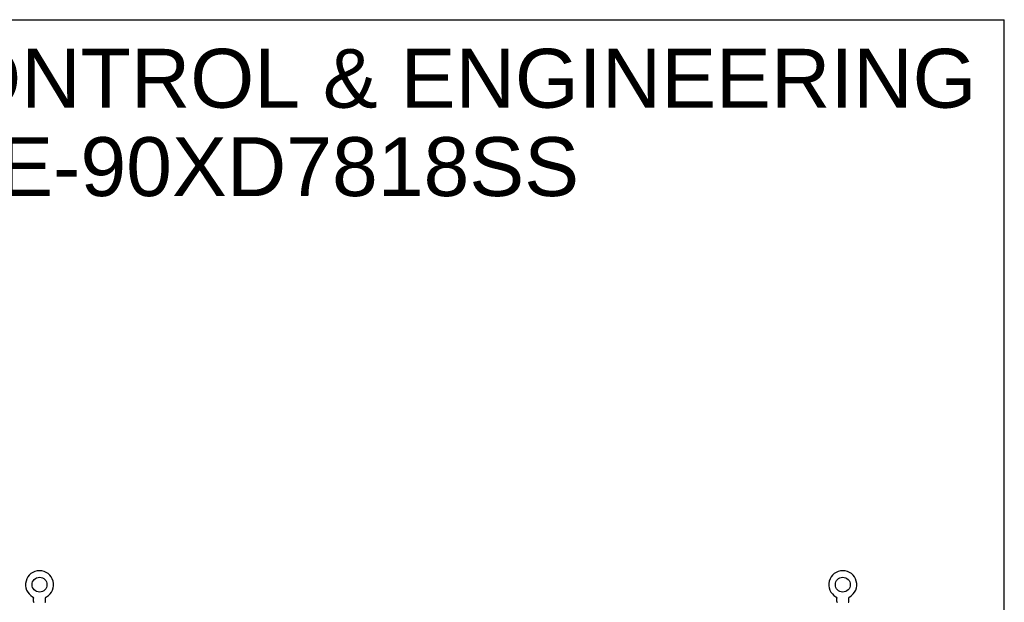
# Model space of a CAD drawing. Header units: inches. Extents: x 0 to 308, y 0 to 199.
# Tile 139 of 139: x 217 to 308, y 145 to 199. Entities that reach past the tile are written whole.
import ezdxf

# ---------------------------------------------------------------- set-up
doc = ezdxf.new("R2010")
doc.units = ezdxf.units.IN
doc.header["$LTSCALE"] = 16.920913
doc.header["$MEASUREMENT"] = 0
doc.linetypes.add('HIDDEN', pattern=[0.2, 0.1, -0.1])
doc.layers.get('0').update_dxf_attribs({"linetype": 'CONTINUOUS'})
doc.layers.add('DEFAULT_2', color=8, linetype='HIDDEN')
doc.layers.add('DIMENSIONS', color=7, linetype='CONTINUOUS')
doc.styles.get("Standard").update_dxf_attribs({"font": 'arial.ttf'})

msp = doc.modelspace()

# ---------------------------------------------------------------- linework, layer by layer
at = {"color": 7, "linetype": 'Continuous'}
for p, q in [((0, 199.07), (307.653, 199.07)), ((307.653, 0), (307.653, 199.07)), ((218.09, 145.872), (218.09, 145.872)), ((218.09, 145.872), (218.095, 145.869)), ((218.093, 145.87), (218.092, 145.871)), ((218.095, 145.869), (218.099, 145.867)), ((218.099, 145.867), (218.103, 145.864)), ((218.103, 145.864), (218.107, 145.861)), ((218.107, 145.861), (218.111, 145.858)), ((218.111, 145.858), (218.115, 145.854)), ((218.115, 145.854), (218.119, 145.851)), ((218.119, 145.851), (218.122, 145.847)), ((218.122, 145.847), (218.126, 145.844)), ((218.126, 145.844), (218.129, 145.84)), ((218.129, 145.84), (218.132, 145.836)), ((218.132, 145.836), (218.135, 145.832)), ((218.135, 145.832), (218.138, 145.828)), ((218.138, 145.828), (218.141, 145.823)), ((218.141, 145.823), (218.144, 145.819)), ((218.144, 145.819), (218.146, 145.815)), ((218.146, 145.815), (218.149, 145.81)), ((218.148, 145.81), (218.151, 145.805)), ((218.151, 145.806), (218.153, 145.801)), ((218.153, 145.801), (218.154, 145.796)), ((218.154, 145.796), (218.156, 145.791)), ((218.156, 145.791), (218.158, 145.786)), ((218.158, 145.786), (218.159, 145.781)), ((218.159, 145.782), (218.16, 145.777)), ((218.16, 145.777), (218.161, 145.772)), ((218.161, 145.772), (218.162, 145.767)), ((218.163, 145.751), (218.163, 145.747)), ((218.163, 145.433), (218.163, 145.747)), ((219.288, 145.433), (219.288, 145.747)), ((219.289, 145.767), (219.29, 145.772)), ((219.289, 145.761), (219.289, 145.767)), ((219.29, 145.772), (219.291, 145.777)), ((219.291, 145.777), (219.292, 145.782)), ((219.292, 145.781), (219.294, 145.786)), ((219.294, 145.786), (219.295, 145.791)), ((219.295, 145.791), (219.297, 145.796)), ((219.297, 145.796), (219.299, 145.801)), ((219.299, 145.801), (219.301, 145.806)), ((219.301, 145.805), (219.303, 145.81)), ((219.303, 145.81), (219.305, 145.815)), ((219.305, 145.815), (219.308, 145.819)), ((219.307, 145.819), (219.31, 145.823)), ((219.31, 145.823), (219.313, 145.828)), ((219.313, 145.828), (219.316, 145.832)), ((219.316, 145.832), (219.319, 145.836)), ((219.319, 145.836), (219.322, 145.84)), ((219.322, 145.84), (219.326, 145.844)), ((219.325, 145.844), (219.329, 145.847)), ((219.329, 145.847), (219.333, 145.851)), ((219.332, 145.851), (219.336, 145.854)), ((219.336, 145.854), (219.34, 145.858)), ((219.34, 145.858), (219.344, 145.861)), ((219.344, 145.861), (219.348, 145.864)), ((219.348, 145.864), (219.352, 145.867)), ((219.352, 145.867), (219.357, 145.869)), ((219.352, 145.867), (219.354, 145.867)), ((219.357, 145.869), (219.361, 145.872)), ((219.36, 145.871), (219.358, 145.87)), ((219.361, 145.872), (219.361, 145.872)), ((292.132, 145.872), (292.132, 145.872)), ((292.132, 145.872), (292.137, 145.869)), ((292.135, 145.87), (292.134, 145.871)), ((292.137, 145.869), (292.141, 145.867)), ((292.141, 145.867), (292.145, 145.864)), ((292.145, 145.864), (292.149, 145.861)), ((292.149, 145.861), (292.153, 145.858)), ((292.153, 145.858), (292.157, 145.854)), ((292.157, 145.854), (292.161, 145.851)), ((292.161, 145.851), (292.164, 145.847)), ((292.164, 145.847), (292.168, 145.844)), ((292.168, 145.844), (292.171, 145.84)), ((292.171, 145.84), (292.174, 145.836)), ((292.174, 145.836), (292.177, 145.832)), ((292.177, 145.832), (292.18, 145.828)), ((292.18, 145.828), (292.183, 145.823)), ((292.183, 145.823), (292.186, 145.819)), ((292.186, 145.819), (292.188, 145.815)), ((292.188, 145.815), (292.191, 145.81)), ((292.19, 145.81), (292.193, 145.805)), ((292.193, 145.806), (292.195, 145.801)), ((292.195, 145.801), (292.196, 145.796)), ((292.196, 145.796), (292.198, 145.791)), ((292.198, 145.791), (292.2, 145.786)), ((292.2, 145.786), (292.201, 145.781)), ((292.201, 145.782), (292.202, 145.777)), ((292.202, 145.777), (292.203, 145.772)), ((292.203, 145.772), (292.204, 145.767)), ((292.205, 145.751), (292.205, 145.747)), ((292.205, 145.433), (292.205, 145.747)), ((293.33, 145.433), (293.33, 145.747)), ((293.331, 145.767), (293.332, 145.772)), ((293.331, 145.761), (293.331, 145.767)), ((293.332, 145.772), (293.333, 145.777)), ((293.333, 145.777), (293.334, 145.782)), ((293.334, 145.781), (293.336, 145.786)), ((293.336, 145.786), (293.337, 145.791)), ((293.337, 145.791), (293.339, 145.796)), ((293.339, 145.796), (293.341, 145.801)), ((293.341, 145.801), (293.343, 145.806)), ((293.343, 145.805), (293.345, 145.81)), ((293.345, 145.81), (293.347, 145.815)), ((293.347, 145.815), (293.35, 145.819)), ((293.352, 145.823), (293.355, 145.828)), ((293.358, 145.832), (293.361, 145.836)), ((293.361, 145.836), (293.364, 145.84)), ((293.364, 145.84), (293.368, 145.844)), ((293.367, 145.844), (293.371, 145.847)), ((293.371, 145.847), (293.375, 145.851)), ((293.374, 145.851), (293.378, 145.854)), ((293.378, 145.854), (293.382, 145.858)), ((293.382, 145.858), (293.386, 145.861)), ((293.386, 145.861), (293.39, 145.864)), ((293.39, 145.864), (293.394, 145.867)), ((293.394, 145.867), (293.399, 145.869)), ((293.394, 145.867), (293.396, 145.867)), ((293.399, 145.869), (293.403, 145.872)), ((293.402, 145.871), (293.4, 145.87))]:
    msp.add_line(p, q, dxfattribs=at)
for points in [[(218.162, 145.767), (218.162, 145.762), (218.163, 145.756), (218.163, 145.751)], [(219.288, 145.747), (219.288, 145.751), (219.288, 145.756), (219.289, 145.761)], [(219.288, 145.747), (219.288, 145.751), (219.288, 145.756)], [(292.204, 145.767), (292.204, 145.762), (292.205, 145.756), (292.205, 145.751)], [(293.33, 145.747), (293.33, 145.751), (293.33, 145.756), (293.331, 145.761)], [(293.33, 145.747), (293.33, 145.751), (293.33, 145.756)], [(293.349, 145.819), (293.352, 145.823), (293.355, 145.828)], [(293.355, 145.828), (293.358, 145.832), (293.361, 145.836)]]:
    msp.add_lwpolyline(points, dxfattribs=at)
for centre in [(218.726, 146.992), (292.768, 146.992)]:
    msp.add_circle(centre, 0.688, dxfattribs=at)
for centre, radius, start, end in [((218.726, 146.992), 1.288, 299.50526, 240.49473), ((292.768, 146.992), 1.288, 299.50527, 240.49473), ((218.232, 145.433), 0.069, 180, 265), ((219.219, 145.433), 0.069, 275, 360), ((292.274, 145.433), 0.069, 180, 265), ((293.261, 145.433), 0.069, 275, 360)]:
    msp.add_arc(centre, radius, start, end, dxfattribs=at)
at = {"layer": 'DEFAULT_2', "color": 8, "linetype": 'HIDDEN'}
for p, q in [((218.098, 145.867), (218.099, 145.867)), ((292.132, 145.872), (292.132, 145.872)), ((292.14, 145.867), (292.141, 145.867)), ((293.403, 145.872), (293.403, 145.872))]:
    msp.add_line(p, q, dxfattribs=at)
for centre, start, end in [((218.232, 145.433), 265, 270), ((219.219, 145.433), 270, 275), ((292.274, 145.433), 265, 270), ((293.261, 145.433), 270, 275)]:
    msp.add_arc(centre, 0.069, start, end, dxfattribs=at)

# ---------------------------------------------------------------- texts
at = {"layer": 'DIMENSIONS', "color": 2, "linetype": 'Continuous', "insert": (236.418, 196.384), "char_height": 5.42917, "width": 137.12186, "attachment_point": 2, "line_spacing_factor": 0.9}
msp.add_mtext('SAGINAW CONTROL & ENGINEERING\\PSCE-90XD7818SS', dxfattribs=at)

doc.saveas('drawing.dxf')
